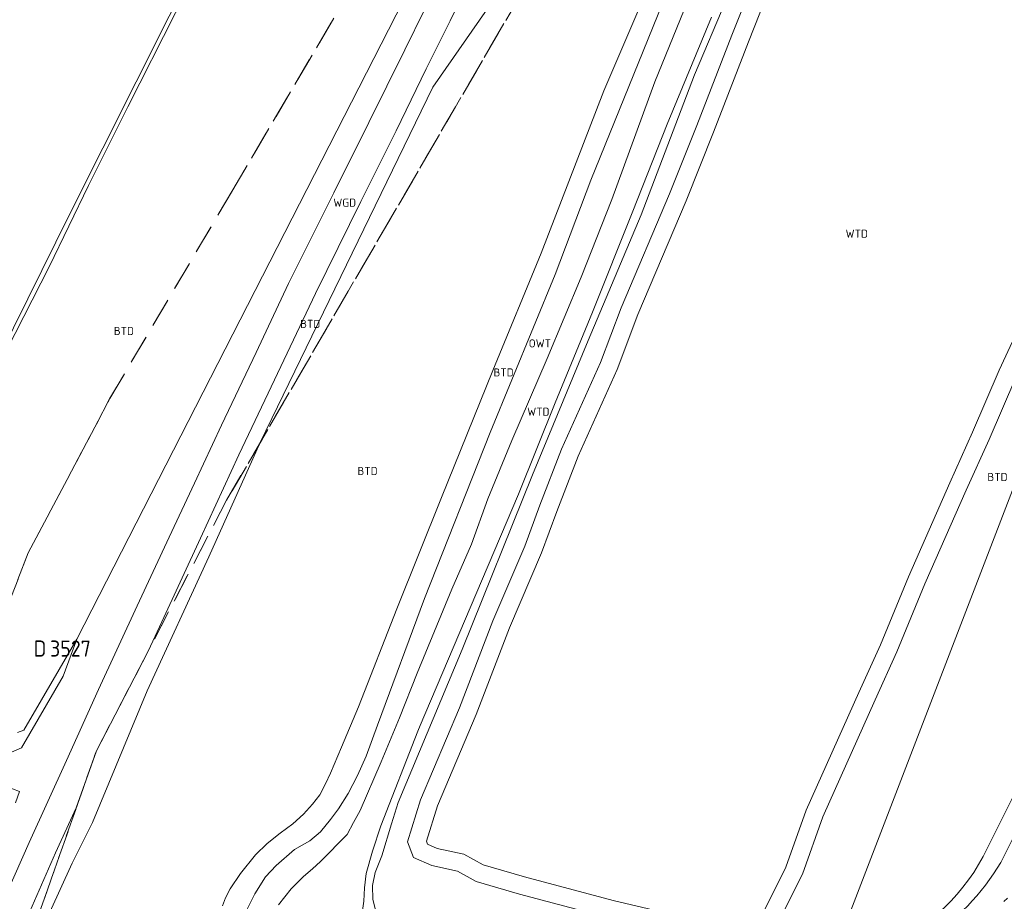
# Model space of a CAD drawing. Header units: metres. Extents: x 207644 to 210135, y 370459 to 373417.
# Tile 14 of 256: x 208008 to 208118, y 371787 to 371885. Entities that reach past the tile are written whole.
import ezdxf
from ezdxf.enums import TextEntityAlignment as Align

# ---------------------------------------------------------------- set-up
doc = ezdxf.new("R2010")
doc.units = ezdxf.units.M
doc.linetypes.add('HIDDEN2', pattern=[4.7625, 3.175, -1.5875])
for name, color, linetype in [('BTD', 7, 'Continuous'), ('KAD_perceelnummer', 212, 'Continuous'), ('KAD_sectie', 212, 'Continuous'), ('KAD_Vastgesteld_Perceel', 212, 'Continuous'), ('OWT', 7, 'Continuous'), ('WGD', 7, 'Continuous'), ('WTD', 7, 'Continuous')]:
    doc.layers.add(name, color=color, linetype=linetype)
doc.layers.add('GKL', color=52, linetype='Continuous', lineweight=25)
doc.layers.add('GMV', color=7, linetype='Continuous', lineweight=25)
doc.styles.add('ISO', font='isocpeur.ttf', dxfattribs={"height": 1})
doc.styles.add('ISOCP', font='ISOCP.shx', dxfattribs={"height": 1.8})

# ---------------------------------------------------------------- blocks, each defined once
blk = doc.blocks.new('ACMAP_ANN_TEMPLATE_Vastgesteld_Perceelnummer')
at = {"layer": 'KAD_perceelnummer', "style": 'ISOCP'}
blk.add_attdef('Perceelnummer', text='', height=1.8, dxfattribs=at).set_placement((0, 0), align=Align.MIDDLE)
at = {"layer": 'KAD_sectie', "style": 'ISOCP'}
blk.add_attdef('sectie', text='', height=1.8, dxfattribs=at).set_placement((-2.7, 0), align=Align.MIDDLE_RIGHT)

msp = doc.modelspace()

# ---------------------------------------------------------------- linework, layer by layer
at = {"layer": 'GKL', "color": 253, "linetype": 'Continuous', "lineweight": 13}
for points in [[(208014.578, 371815.748), (208008.641, 371805.604)], [(208007.947, 371805.334), (208008.641, 371805.604)]]:
    msp.add_lwpolyline(points, dxfattribs=at)
at = {"layer": 'GMV', "color": 253, "linetype": 'Continuous', "lineweight": 13}
for points in [[(208035.042, 371837.711), (208054.282, 371877.345), (208062.418, 371889.016), (208079.917, 371921.168)], [(208153.28, 371921.561), (208098.545, 371779.207)], [(208115.704, 371791.524), (208126.57, 371813.217), (208136.085, 371833.92), (208153.096, 371877.345), (208156.845, 371891.917), (208157.987, 371920.651)], [(208117.682, 371790.863), (208128.432, 371812.323), (208137.986, 371833.111), (208155.065, 371876.709), (208158.9, 371891.615), (208160.05, 371920.569)], [(208030.38, 371896.1), (208024.879, 371885.286), (208013.793, 371863.225), (208002.771, 371841.011), (207991.686, 371818.389), (207980.838, 371795.909), (207970, 371773.368), (207959.363, 371751.199), (207950.017, 371731.701), (207939.042, 371708.795), (207935.336, 371701.097), (207933.968, 371698.256)], [(208030.818, 371895.904), (208025.585, 371885.622), (208020.249, 371875.152), (208015.868, 371866.387), (208011.466, 371857.306), (208006.772, 371848.029), (208001.98, 371838.294), (207998.03, 371830.209), (207992.264, 371818.424), (207988.612, 371810.947)], [(208077.788, 371881.363), (208083.272, 371894.983)], [(208083.502, 371878.711), (208090.566, 371895.43)], [(208060.429, 371893.383), (208056.22, 371884.74)], [(208080.622, 371893.898), (208073.381, 371876.921)], [(208091.414, 371892.61), (208087.649, 371883.15)], [(208089.512, 371882.421), (208093.258, 371891.835)], [(208051.03, 371887.021), (208014.578, 371815.748)], [(208079.071, 371877.959), (208082.766, 371886.992)], [(208051.181, 371881.508), (208053.386, 371885.985)], [(208056.22, 371884.74), (208053.571, 371879.397)], [(208085.401, 371885.15), (208080.452, 371873.202)], [(208087.649, 371883.15), (208083.773, 371873.067)], [(208085.634, 371872.334), (208089.512, 371882.421)], [(208047.166, 371873.408), (208051.181, 371881.508)], [(208071.93, 371866.961), (208077.788, 371881.363)], [(208053.571, 371879.397), (208050.21, 371872.483)], [(208077.561, 371863.089), (208083.502, 371878.711)], [(208073.381, 371876.921), (208066.371, 371858.835)], [(208074.292, 371864.818), (208079.071, 371877.959)], [(208043.252, 371865.572), (208047.166, 371873.408)], [(208050.21, 371872.483), (208046.264, 371864.574)], [(208080.452, 371873.202), (208076.624, 371863.495)], [(208083.773, 371873.067), (208080.703, 371865.447)], [(208082.552, 371864.684), (208085.634, 371872.334)], [(208067.966, 371856.464), (208071.93, 371866.961)], [(208038.208, 371855.432), (208043.252, 371865.572)], [(208070.852, 371856.14), (208074.292, 371864.818)], [(208080.703, 371865.447), (208075.325, 371852.714)], [(208046.264, 371864.574), (208041.201, 371854.323)], [(208077.182, 371851.969), (208082.552, 371864.684)], [(208071.618, 371849.069), (208077.561, 371863.089)], [(208076.624, 371863.495), (208072.129, 371852.227)], [(208066.371, 371858.835), (208061.007, 371845.73)], [(208060.709, 371838.829), (208067.966, 371856.464)], [(208067.04, 371847.075), (208070.852, 371856.14)], [(208034.596, 371847.744), (208038.208, 371855.432)], [(208041.201, 371854.323), (208036.621, 371844.702)], [(208075.325, 371852.714), (208073.008, 371846.619)], [(208072.129, 371852.227), (208067.959, 371842.134)], [(208074.856, 371845.852), (208077.182, 371851.969)], [(208120.701, 371852.657), (208117.516, 371845.764)], [(208065.437, 371834.087), (208071.618, 371849.069)], [(208030.731, 371839.651), (208034.596, 371847.744)], [(208063.114, 371837.92), (208067.04, 371847.075)], [(208073.008, 371846.619), (208068.656, 371836.964)], [(208061.007, 371845.73), (208055.25, 371831.58)], [(208070.502, 371836.193), (208074.856, 371845.852)], [(208117.516, 371845.764), (208114.536, 371838.846)], [(208036.621, 371844.702), (208032.649, 371836.331)], [(208116.367, 371838.041), (208119.343, 371844.949)], [(208067.959, 371842.134), (208063.849, 371831.954)], [(208027.711, 371833.178), (208030.731, 371839.651)], [(208053.368, 371820.297), (208060.709, 371838.829)], [(208114.536, 371838.846), (208111.997, 371833.192)], [(208035.042, 371837.711), (208029.314, 371824.935)], [(208060.446, 371831.417), (208063.114, 371837.92)], [(208113.824, 371832.378), (208116.367, 371838.041)], [(208032.649, 371836.331), (208028.356, 371827.026)], [(208068.656, 371836.964), (208066.248, 371830.719)], [(208068.12, 371830.016), (208070.502, 371836.193)], [(208057.582, 371814.591), (208065.437, 371834.087)], [(208024.873, 371827.155), (208027.711, 371833.178)], [(208111.997, 371833.192), (208107.368, 371822.709)], [(208063.849, 371831.954), (208058.449, 371819.267)], [(208109.208, 371821.924), (208113.824, 371832.378)], [(208055.25, 371831.58), (208050.288, 371819.139)], [(208058.624, 371826.361), (208060.446, 371831.417)], [(208066.248, 371830.719), (208064.575, 371826.139)], [(208066.434, 371825.401), (208068.12, 371830.016)], [(208021.296, 371819.481), (208024.873, 371827.155)], [(208028.356, 371827.026), (208024.038, 371817.701)], [(208056.422, 371821.327), (208058.624, 371826.361)], [(208064.575, 371826.139), (208060.989, 371817.794)], [(208062.842, 371817.041), (208066.434, 371825.401)], [(208029.314, 371824.935), (208022.41, 371810.002)], [(208107.368, 371822.709), (208104.255, 371815.147)], [(208052.558, 371811.969), (208056.422, 371821.327)], [(208106.09, 371814.351), (208109.208, 371821.924)], [(208048.137, 371806.157), (208053.368, 371820.297)], [(208016.986, 371810.139), (208021.296, 371819.481)], [(208050.288, 371819.139), (208046.007, 371808.215)], [(208058.449, 371819.267), (208052.882, 371806.14)], [(208024.038, 371817.701), (208022.524, 371814.408)], [(208060.989, 371817.794), (208057.275, 371808.112)], [(208059.13, 371807.365), (208062.842, 371817.041)], [(208014.578, 371815.748), (208013.062, 371811.642)], [(208022.524, 371814.408), (208016.749, 371803.305)], [(208050.417, 371797.548), (208057.582, 371814.591)], [(208104.255, 371815.147), (208101.826, 371809.816)], [(208103.649, 371808.994), (208106.09, 371814.351)], [(208013.062, 371811.642), (208008.401, 371803.653)], [(208050.589, 371806.997), (208052.558, 371811.969)], [(208013.416, 371802.211), (208016.986, 371810.139)], [(208022.41, 371810.002), (208016.322, 371795.314)], [(208101.826, 371809.816), (208095.968, 371796.682)], [(208097.826, 371795.938), (208103.649, 371808.994)], [(208046.007, 371808.215), (208044.12, 371803.73)], [(208057.275, 371808.112), (208052.937, 371797.841)], [(208048.528, 371802.086), (208050.589, 371806.997)], [(208054.817, 371797.152), (208059.13, 371807.365)], [(208046.864, 371802.723), (208048.137, 371806.157)], [(208052.608, 371805.491), (208048.498, 371794.929)], [(208052.882, 371806.14), (208052.608, 371805.491)], [(208008.401, 371803.653), (208007.279, 371803.159)], [(208016.749, 371803.305), (208014.512, 371796.954)], [(208044.12, 371803.73), (208042.89, 371800.83)], [(208009.24, 371793.075), (208013.416, 371802.211)], [(208045.905, 371800.56), (208046.864, 371802.723)], [(208046.172, 371796.656), (208048.528, 371802.086)], [(208042.89, 371800.83), (208042.313, 371799.604)], [(208044.848, 371798.544), (208045.905, 371800.56)], [(208042.313, 371799.604), (208041.681, 371798.403)], [(208041.681, 371798.403), (208040.885, 371797.351)], [(208043.762, 371796.819), (208044.848, 371798.544)], [(208052.937, 371797.841), (208051.468, 371793.149)], [(208014.512, 371796.954), (208012.192, 371791.941)], [(208040.885, 371797.351), (208039.871, 371796.245)], [(208042.878, 371795.631), (208043.762, 371796.819)], [(208045.44, 371795.291), (208046.172, 371796.656)], [(208049.687, 371795.143), (208050.417, 371797.548)], [(208053.585, 371793.217), (208054.817, 371797.152)], [(208095.968, 371796.682), (208093.705, 371790.333)], [(208039.871, 371796.245), (208038.659, 371795.165)], [(208041.746, 371794.26), (208042.878, 371795.631)], [(208095.548, 371789.548), (208097.826, 371795.938)], [(208016.322, 371795.314), (208014.033, 371790.77)], [(208038.659, 371795.165), (208037.277, 371794.11)], [(208044.734, 371793.974), (208045.44, 371795.291)], [(208048.498, 371794.929), (208047.581, 371792.112)], [(208048.612, 371791.603), (208049.687, 371795.143)], [(208037.277, 371794.11), (208035.806, 371792.978)], [(208040.579, 371793.255), (208041.746, 371794.26)], [(208041.76, 371790.959), (208044.734, 371793.974)], [(208005.397, 371784.427), (208009.24, 371793.075)], [(208035.806, 371792.978), (208034.499, 371791.696)], [(208036.806, 371790.527), (208038.878, 371792.314)], [(208038.878, 371792.314), (208040.579, 371793.255)], [(208051.468, 371793.149), (208052.143, 371791.398)], [(208053.708, 371792.898), (208053.585, 371793.217)], [(208054.797, 371792.424), (208053.708, 371792.898)], [(208057.757, 371791.785), (208054.797, 371792.424)], [(208012.192, 371791.941), (208009.049, 371784.784)], [(208034.499, 371791.696), (208032.834, 371789.625)], [(208047.581, 371792.112), (208046.856, 371789.635)], [(208047.868, 371789.733), (208048.612, 371791.603)], [(208052.143, 371791.398), (208054.181, 371790.511)], [(208059.912, 371790.574), (208057.757, 371791.785)], [(208014.033, 371790.77), (208008.094, 371777.719)], [(208035.62, 371789.243), (208036.806, 371790.527)], [(208039.857, 371789.283), (208040.86, 371790.149)], [(208040.86, 371790.149), (208041.76, 371790.959)], [(208054.181, 371790.511), (208057.04, 371789.894)], [(208064.521, 371789.239), (208059.912, 371790.574)], [(208093.705, 371790.333), (208091.043, 371784.998)], [(208032.834, 371789.625), (208031.675, 371787.907)], [(208034.437, 371787.351), (208035.62, 371789.243)], [(208038.498, 371787.91), (208039.857, 371789.283)], [(208046.856, 371789.635), (208046.658, 371788.021)], [(208047.553, 371788.28), (208047.868, 371789.733)], [(208057.04, 371789.894), (208059.134, 371788.717)], [(208074.408, 371786.612), (208064.521, 371789.239)], [(208092.813, 371784.065), (208095.548, 371789.548)], [(208031.675, 371787.907), (208031.16, 371786.917)], [(208037.058, 371786.128), (208038.498, 371787.91)], [(208046.658, 371788.021), (208046.581, 371786.54)], [(208047.614, 371786.734), (208047.553, 371788.28)], [(208059.134, 371788.717), (208063.986, 371787.312)], [(208031.16, 371786.917), (208030.825, 371786.002)], [(208033.555, 371785.58), (208034.437, 371787.351)], [(208063.986, 371787.312), (208073.923, 371784.672)], [(208118.438, 371786.875), (208118.031, 371786.5)], [(208046.581, 371786.54), (208046.333, 371784.693)], [(208048.127, 371784.68), (208047.614, 371786.734)], [(208085.959, 371783.901), (208074.408, 371786.612)]]:
    msp.add_lwpolyline(points, dxfattribs=at)
for points in [[(208103.609, 371781.003, 0.1863243), (208115.704, 371791.524)], [(208117.682, 371790.863, -0.217161), (208098.222, 371777.573)]]:
    msp.add_lwpolyline(points, format="xyb", dxfattribs=at)
at = {"layer": 'KAD_Vastgesteld_Perceel', "color": 253, "linetype": 'HIDDEN2', "lineweight": 13}
for points in [[(207926.961, 371773.163), (207944.677, 371813.221), (207956.487, 371839.926), (207968.326, 371866.695), (207978.198, 371890.152), (207996.552, 371932.524), (208013.209, 371973.033), (208032.071, 371962.139), (208065.045, 371950.106), (208075.228, 371944.592), (208058.665, 371912.656), (208047.765, 371892.688), (208031.968, 371865.88), (208018.233, 371842.567), (208009.139, 371825.382), (208000.021, 371801.73), (207987.824, 371806.131), (207987.824, 371806.131), (207987.483, 371806.254), (207978.563, 371782.862)], [(207999.36, 371775.214), (208008.189, 371798.783), (208008.189, 371798.783), (208000.021, 371801.73), (208009.139, 371825.382), (208018.233, 371842.567), (208031.968, 371865.88), (208047.765, 371892.688), (208058.665, 371912.656), (208075.228, 371944.592), (208083.263, 371940.241), (208096.992, 371932.807), (208093.522, 371925.872), (208086.567, 371929.365), (208067.02, 371892.666), (208031.289, 371831.261), (208016.749, 371803.305), (208005.477, 371771.307)], [(207849.45, 371490.268), (207935.222, 371670.481), (207941.447, 371677.901), (207947.113, 371682.478), (207950.035, 371684.837), (207957.096, 371693.245), (207981.829, 371740.286), (207983.534, 371742.589), (207989.203, 371745.715), (207993.673, 371748.278), (207995.701, 371750.67), (208000.717, 371760.557), (208005.477, 371771.307), (208016.749, 371803.305), (208031.289, 371831.261), (208067.02, 371892.666), (208086.567, 371929.365), (208093.522, 371925.872), (208096.992, 371932.807), (208096.992, 371932.807), (208185.267, 371885.009)]]:
    msp.add_lwpolyline(points, dxfattribs=at)

# ---------------------------------------------------------------- block references
ref = msp.add_blockref('ACMAP_ANN_TEMPLATE_Vastgesteld_Perceelnummer', (208013.855, 371814.715), dxfattribs=at)
ref.add_attrib('Perceelnummer', '3527', dxfattribs={"layer": 'KAD_perceelnummer', "lineweight": 13, "height": 1.8, "style": 'ISOCP'}).set_placement((208013.855, 371814.715), align=Align.MIDDLE)
ref.add_attrib('sectie', 'D', dxfattribs={"layer": 'KAD_sectie', "lineweight": 13, "height": 1.8, "style": 'ISOCP'}).set_placement((208011.155, 371814.715), align=Align.MIDDLE_RIGHT)

# ---------------------------------------------------------------- texts
at = {"layer": 'BTD', "color": 253, "linetype": 'Continuous', "lineweight": 13, "style": 'ISO'}
for p in [(208019.821, 371850.148), (208040.612, 371850.938), (208062.188, 371845.519), (208047.008, 371834.522), (208117.307, 371833.852)]:
    msp.add_text('BTD', height=0.9, dxfattribs=at).set_placement(p, align=Align.MIDDLE_CENTER)
at = {"layer": 'OWT', "color": 253, "linetype": 'Continuous', "lineweight": 13, "style": 'ISO'}
msp.add_text('OWT', height=0.9, dxfattribs=at).set_placement((208066.249, 371848.761), align=Align.MIDDLE_CENTER)
at = {"layer": 'WGD', "color": 253, "linetype": 'Continuous', "lineweight": 13, "style": 'ISO'}
msp.add_text('WGD', height=0.9, dxfattribs=at).set_placement((208044.462, 371864.46), align=Align.MIDDLE_CENTER)
at = {"layer": 'WTD', "color": 253, "linetype": 'Continuous', "lineweight": 13, "style": 'ISO'}
for p in [(208101.603, 371860.999), (208066.072, 371841.139)]:
    msp.add_text('WTD', height=0.9, dxfattribs=at).set_placement(p, align=Align.MIDDLE_CENTER)

doc.saveas('drawing.dxf')
